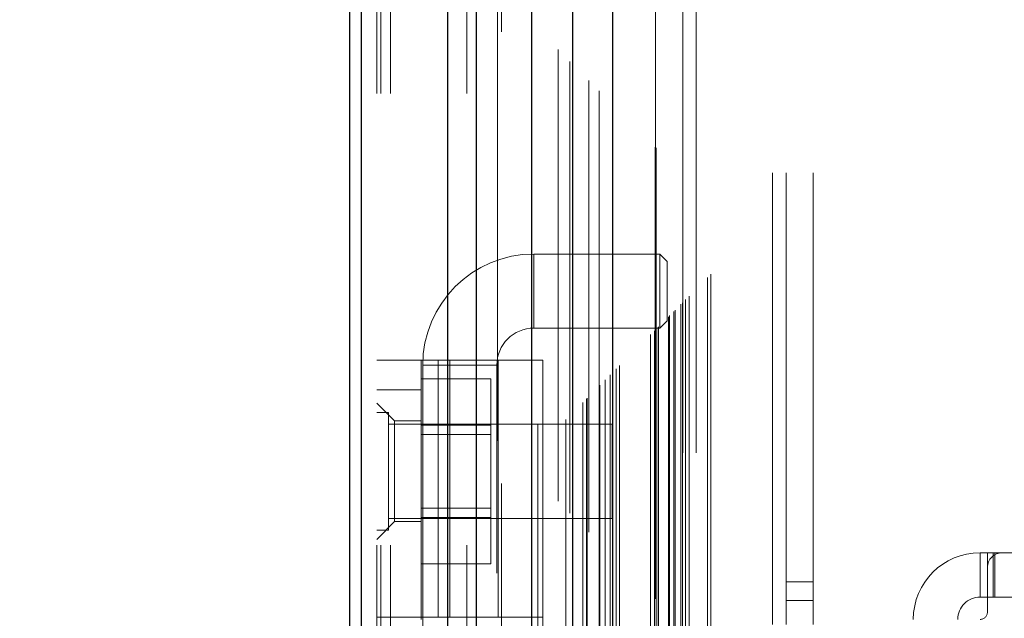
# Model space of a CAD drawing. Header units: inches. Extents: x 0.2 to 10.8, y 0.2 to 8.2.
# Tile 63 of 123: x 2.774 to 2.992, y 4.182 to 4.314. Entities that reach past the tile are written whole.
import ezdxf

# ---------------------------------------------------------------- set-up
doc = ezdxf.new("R2010")
doc.units = ezdxf.units.IN
doc.header["$MEASUREMENT"] = 0
doc.linetypes.add('HIDDEN', pattern=[0.07500000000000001, 0.05, -0.025])
doc.layers.add('DIMENSIONS', color=140, linetype='Continuous')
doc.styles.add('SLDTEXTSTYLE0', font='TXT', dxfattribs={"width": 0.7})
doc.dimstyles.new('SLDDIMSTYLE0', dxfattribs={"dimtxt": 0.0849609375, "dimasz": 0.13, "dimexe": 0, "dimexo": 0.0625, "dimgap": 0.021240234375, "dimtad": 0, "dimtih": 1, "dimtoh": 1, "dimlfac": 12, "dimrnd": 1e-09, "dimzin": 12, "dimdsep": 46, "dimtxsty": 'SLDTEXTSTYLE0', "dimsah": 1, "dimcen": 0.09, "dimadec": 0, "dimazin": 3, "dimtfac": 1, "dimtofl": 0, "dimtmove": 0, "dimatfit": 3, "dimfxl": 0, "dimfrac": 2, "dimtolj": 1, "dimtzin": 12, "dimarcsym": 0})

# ---------------------------------------------------------------- blocks, each defined once
blk = doc.blocks.new('_D')
at = {"layer": 'DIMENSIONS'}
for p, q in [((3.084471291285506, 5.110801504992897), (2.397717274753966, 5.110801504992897)), ((2.522717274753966, 5.110801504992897), (2.522717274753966, 4.323254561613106)), ((2.361143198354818, 4.169203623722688), (2.332613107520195, 4.169203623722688)), ((2.332613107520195, 4.169203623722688), (2.332613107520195, 4.034172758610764)), ((2.684291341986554, 4.169203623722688), (2.712821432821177, 4.169203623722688)), ((2.712821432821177, 4.169203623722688), (2.712821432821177, 4.034172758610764)), ((2.332613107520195, 4.034172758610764), (2.361143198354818, 4.034172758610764)), ((2.712821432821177, 4.034172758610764), (2.684291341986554, 4.034172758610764)), ((2.522717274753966, 3.120523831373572), (2.522717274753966, 4.015152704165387)), ((3.084471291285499, 3.120523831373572), (2.397717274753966, 3.120523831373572))]:
    blk.add_line(p, q, dxfattribs=at)
for points in [[(2.522717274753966, 5.110801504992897), (2.502717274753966, 4.980801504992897), (2.542717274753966, 4.980801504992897)], [(2.522717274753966, 3.120523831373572), (2.542717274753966, 3.250523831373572), (2.502717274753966, 3.250523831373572)]]:
    blk.add_solid(points, dxfattribs=at)
at = {"layer": 'DIMENSIONS', "char_height": 0.08333333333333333, "attachment_point": 1, "style": 'SLDTEXTSTYLE0'}
for s, insert in [('23.88', (2.361143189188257, 4.295645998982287)), ('606.6', (2.361143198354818, 4.141595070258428))]:
    blk.add_mtext(s, dxfattribs=dict(at, insert=insert))

msp = doc.modelspace()

# ---------------------------------------------------------------- linework, layer by layer
at = {"color": 7, "linetype": 'HIDDEN', "lineweight": 18}
for p, q in [((2.855755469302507, 2.897754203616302), (2.855755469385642, 5.638935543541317)), ((2.852755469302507, 2.897754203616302), (2.852755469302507, 5.342901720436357)), ((2.853634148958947, 2.897754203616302), (2.853634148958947, 5.342403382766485)), ((2.855755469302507, 2.897754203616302), (2.85575546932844, 5.341405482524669)), ((2.8727101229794, 2.897754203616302), (2.872710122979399, 5.333429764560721)), ((2.874831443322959, 2.897754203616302), (2.874831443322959, 5.333170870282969)), ((2.879453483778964, 5.320848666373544), (2.879453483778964, 2.910473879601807)), ((2.880377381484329, 2.911388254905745), (2.880377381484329, 5.319937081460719)), ((2.892880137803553, 5.307466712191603), (2.892880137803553, 2.923858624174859)), ((2.888380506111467, 2.924550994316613), (2.888380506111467, 5.306774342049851)), ((2.889513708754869, 2.92465789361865), (2.889513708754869, 5.306667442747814)), ((2.894582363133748, 2.925593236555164), (2.894582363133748, 5.305732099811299)), ((2.895487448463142, 5.30482645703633), (2.895487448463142, 2.926496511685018)), ((2.898332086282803, 2.929342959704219), (2.898332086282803, 5.301982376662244)), ((2.89914605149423, 2.930156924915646), (2.89914605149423, 5.301168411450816)), ((2.899295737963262, 2.930306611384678), (2.899295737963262, 5.301018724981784)), ((2.899702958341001, 5.30062068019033), (2.899702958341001, 2.930716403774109)), ((2.901964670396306, 5.298382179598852), (2.901964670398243, 2.932943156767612)), ((2.901995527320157, 2.933004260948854), (2.901995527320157, 5.298322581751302)), ((2.902129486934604, 2.93314036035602), (2.902129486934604, 5.298184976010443)), ((2.903323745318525, 2.934337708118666), (2.903323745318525, 5.296986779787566)), ((2.904448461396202, 2.935459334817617), (2.904448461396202, 5.295866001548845)), ((2.9049190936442, 5.295437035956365), (2.904919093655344, 2.935888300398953)), ((2.905750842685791, 2.936761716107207), (2.905750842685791, 5.294563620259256)), ((2.906481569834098, 2.937492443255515), (2.906481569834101, 5.293832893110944)), ((2.913365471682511, 2.944376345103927), (2.913365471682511, 5.286948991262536)), ((2.914198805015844, 2.94520967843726), (2.914198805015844, 5.286115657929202)), ((2.914615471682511, 5.285698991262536), (2.914615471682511, 2.945626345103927)), ((2.914615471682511, 2.945626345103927), (2.914615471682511, 5.285698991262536)), ((2.915032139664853, 2.946043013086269), (2.915032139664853, 5.285282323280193)), ((2.915079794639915, 2.946073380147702), (2.915079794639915, 5.285239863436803)), ((2.917323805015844, 2.948334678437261), (2.917323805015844, 5.282990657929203)), ((2.917323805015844, 2.948334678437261), (2.917323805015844, 5.282990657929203)), ((2.917564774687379, 2.948575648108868), (2.917564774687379, 5.282749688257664)), ((2.918493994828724, 2.949504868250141), (2.918493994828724, 5.281820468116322)), ((2.918782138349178, 2.949793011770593), (2.918782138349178, 5.281532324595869)), ((2.920404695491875, 2.951396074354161), (2.920404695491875, 5.279927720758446)), ((2.921111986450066, 2.952122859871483), (2.921111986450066, 5.27920247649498)), ((2.921885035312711, 2.952895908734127), (2.921885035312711, 5.278429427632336)), ((2.925975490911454, 2.956986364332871), (2.925975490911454, 5.274338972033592)), ((2.926703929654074, 2.957717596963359), (2.926703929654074, 5.273628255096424)), ((2.94033880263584, 2.980170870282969), (2.94033880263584, 5.251087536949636)), ((2.94033880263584, 2.980170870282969), (2.94033880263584, 5.251087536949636)), ((2.94333880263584, 2.980170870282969), (2.94333880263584, 5.251087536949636)), ((2.94933880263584, 2.980170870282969), (2.94933880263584, 5.251087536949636)), ((2.914471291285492, 3.018204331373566), (2.914471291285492, 5.213120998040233)), ((2.920471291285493, 3.018204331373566), (2.920471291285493, 5.213120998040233)), ((2.923471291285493, 3.018204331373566), (2.923471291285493, 5.213120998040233)), ((2.923471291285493, 3.018204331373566), (2.923471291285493, 5.213120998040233)), ((2.887532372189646, 4.245810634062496), (2.887532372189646, 4.262214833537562)), ((2.915419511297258, 4.262214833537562), (2.887532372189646, 4.262214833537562)), ((2.915419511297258, 4.262214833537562), (2.915419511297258, 4.245810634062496)), ((2.917059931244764, 4.260574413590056), (2.915419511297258, 4.262214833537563)), ((2.917059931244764, 4.260574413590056), (2.917059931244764, 4.247451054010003)), ((2.887532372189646, 4.245810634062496), (2.915419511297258, 4.245810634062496)), ((2.915419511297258, 4.245810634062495), (2.917059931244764, 4.247451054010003)), ((2.852755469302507, 4.238710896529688), (2.889500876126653, 4.238710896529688)), ((2.862597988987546, 4.18178832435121), (2.862597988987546, 4.238710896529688)), ((2.862926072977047, 4.237608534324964), (2.879330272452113, 4.237608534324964)), ((2.862926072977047, 4.237608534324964), (2.862926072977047, 3.991545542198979)), ((2.866372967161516, 4.18178832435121), (2.866372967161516, 4.238710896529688)), ((2.868920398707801, 4.238710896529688), (2.868920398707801, 4.18178832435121)), ((2.879330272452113, 3.991545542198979), (2.879330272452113, 4.237608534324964)), ((2.879658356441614, 4.18178832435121), (2.879658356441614, 4.238710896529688)), ((2.889500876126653, 4.18178832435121), (2.889500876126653, 4.238710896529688)), ((2.862597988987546, 4.234583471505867), (2.878014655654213, 4.234583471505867)), ((2.878014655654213, 4.224335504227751), (2.878014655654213, 4.234583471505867)), ((2.852755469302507, 4.232149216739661), (2.862597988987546, 4.232149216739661)), ((2.856692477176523, 4.225259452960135), (2.852755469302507, 4.229196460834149)), ((2.855359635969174, 4.227108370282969), (2.852755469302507, 4.227108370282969)), ((2.855359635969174, 4.201066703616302), (2.855359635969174, 4.227108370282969)), ((2.90483880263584, 4.224504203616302), (2.855359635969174, 4.224504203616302)), ((2.856692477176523, 4.225259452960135), (2.856692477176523, 4.214104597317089)), ((2.862597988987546, 4.225259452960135), (2.856692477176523, 4.225259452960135)), ((2.862597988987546, 4.224335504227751), (2.878014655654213, 4.224335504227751)), ((2.878014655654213, 4.20383956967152), (2.878014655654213, 4.224335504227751)), ((2.90483880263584, 4.203670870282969), (2.90483880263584, 4.224504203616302)), ((2.878014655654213, 4.222250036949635), (2.862597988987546, 4.222250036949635)), ((2.856692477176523, 4.214104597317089), (2.856692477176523, 4.202949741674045)), ((2.862597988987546, 4.205925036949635), (2.878014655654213, 4.205925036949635)), ((2.852755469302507, 4.199012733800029), (2.856692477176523, 4.202949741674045)), ((2.855359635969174, 4.203670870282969), (2.90483880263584, 4.203670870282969)), ((2.856692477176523, 4.202949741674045), (2.862597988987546, 4.202949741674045)), ((2.862597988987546, 4.20383956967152), (2.878014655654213, 4.20383956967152)), ((2.878014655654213, 4.193591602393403), (2.878014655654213, 4.20383956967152)), ((2.852755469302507, 4.201066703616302), (2.855359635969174, 4.201066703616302)), ((2.986285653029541, 4.196059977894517), (2.986285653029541, 4.186217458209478)), ((2.986285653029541, 4.196059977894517), (2.987926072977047, 4.196059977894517)), ((2.987926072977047, 4.196059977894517), (2.989566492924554, 4.196059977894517)), ((2.987926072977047, 4.192779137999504), (2.987926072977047, 4.196059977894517)), ((2.989195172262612, 4.186217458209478), (2.989195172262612, 4.196059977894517)), ((2.989566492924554, 4.186217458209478), (2.989566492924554, 4.196059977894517)), ((2.991206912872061, 4.196059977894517), (2.989566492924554, 4.196059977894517)), ((3.035170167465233, 4.196059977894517), (2.991206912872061, 4.196059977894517)), ((2.862597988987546, 4.193591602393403), (2.878014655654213, 4.193591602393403)), ((2.987926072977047, 4.192779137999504), (2.987926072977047, 4.182936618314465)), ((2.94933880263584, 4.189629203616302), (2.94333880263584, 4.189629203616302)), ((2.94333880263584, 4.185462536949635), (2.94933880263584, 4.185462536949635)), ((2.987926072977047, 4.186217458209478), (2.986285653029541, 4.186217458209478)), ((2.989566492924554, 4.186217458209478), (2.987926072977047, 4.186217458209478)), ((3.03681058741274, 4.186217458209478), (2.989566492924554, 4.186217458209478)), ((2.889500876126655, 4.18178832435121), (2.852755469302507, 4.18178832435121)), ((2.862597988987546, 4.18178832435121), (2.862597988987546, 4.181296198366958))]:
    msp.add_line(p, q, dxfattribs=at)
at = {"color": 7, "linetype": 'Continuous', "lineweight": 25}
for p, q in [((2.846755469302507, 2.897754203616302), (2.846755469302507, 5.34358365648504)), ((2.849391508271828, 2.897754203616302), (2.849391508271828, 5.342403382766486)), ((2.86846748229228, 2.897754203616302), (2.868467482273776, 5.333429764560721)), ((2.874831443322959, 2.897754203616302), (2.874831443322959, 5.333170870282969)), ((2.886971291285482, 5.307466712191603), (2.886971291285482, 2.923858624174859)), ((2.896055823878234, 5.298382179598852), (2.896055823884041, 2.932943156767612)), ((2.904919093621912, 5.295437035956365), (2.904919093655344, 2.935888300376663))]:
    msp.add_line(p, q, dxfattribs=at)
at = {"color": 7, "linetype": 'HIDDEN', "lineweight": 18, "flags": 128}
msp.add_lwpolyline([(2.914411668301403, 5.285887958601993), (2.914412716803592, 4.090630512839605), (2.914411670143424, 2.945444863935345)], dxfattribs=at)
at = {"color": 7, "linetype": 'HIDDEN', "lineweight": 18}
for centre, radius, start, end in [((2.887532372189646, 4.237608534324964), 0.0246062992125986, 90, 180), ((2.887532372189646, 4.237608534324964), 0.008202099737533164, 90, 180), ((2.986285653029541, 4.181296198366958), 0.01476377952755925, 90, 180), ((2.991206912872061, 4.192779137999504), 0.003280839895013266, 90, 180), ((2.986285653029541, 4.181296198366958), 0.004921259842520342, 90, 180), ((2.986285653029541, 4.182936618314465), 0.001640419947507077, 270.0000000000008, 0)]:
    msp.add_arc(centre, radius, start, end, dxfattribs=at)
msp.add_open_spline([(2.92008205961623, 2.951101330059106), (2.920079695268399, 2.956053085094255), (2.920074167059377, 2.967631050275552), (2.92007717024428, 2.985946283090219), (2.920078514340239, 3.005835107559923), (2.920077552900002, 3.034534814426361), (2.920077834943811, 3.071954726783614), (2.920077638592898, 3.158064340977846), (2.920077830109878, 3.327333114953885), (2.920077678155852, 3.657209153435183), (2.920077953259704, 4.160525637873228), (2.92007705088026, 4.679570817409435), (2.920078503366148, 5.029711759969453), (2.920077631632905, 5.15833076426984), (2.920077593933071, 5.17971500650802), (2.920078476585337, 5.201200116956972), (2.920077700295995, 5.222827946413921), (2.920074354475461, 5.243734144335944), (2.920080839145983, 5.262422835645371), (2.920089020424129, 5.27427885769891), (2.920101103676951, 5.279766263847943), (2.92010208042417, 5.280209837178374)], degree=3, knots=[0, 0, 0, 0, 0.006378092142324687, 0.01491296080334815, 0.02359086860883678, 0.03199582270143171, 0.05187951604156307, 0.0717894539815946, 0.1429090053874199, 0.269905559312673, 0.4966851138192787, 0.7912040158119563, 0.9384598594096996, 0.9476829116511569, 0.9568712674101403, 0.9660037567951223, 0.9753567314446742, 0.9847289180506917, 0.9929319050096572, 0.9994286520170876, 1, 1, 1, 1], dxfattribs=at)

# ---------------------------------------------------------------- dimensions: what is measured, and where the dimension line sits
at = {"layer": 'DIMENSIONS'}
dim = msp.add_linear_dim(base=(2.522717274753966, 3.120523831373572), p1=(3.134471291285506, 5.110801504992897), p2=(3.134471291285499, 3.120523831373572), angle=90.0000000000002, dimstyle='SLDDIMSTYLE0', dxfattribs=at)
dim.commit()
dim.dimension.update_dxf_attribs({"geometry": '_D', "text_midpoint": (2.522717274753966, 4.169203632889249), "dimtype": 160})

doc.saveas('drawing.dxf')
